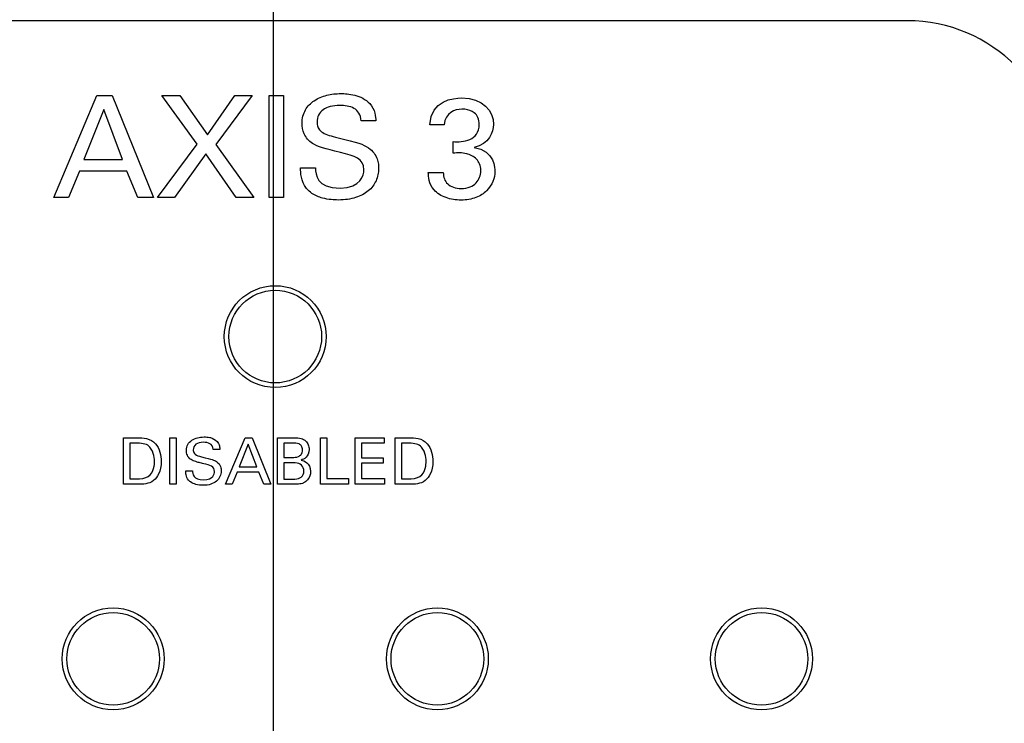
# Model space of a CAD drawing. Header units: inches. Extents: x 0 to 34, y 0 to 22.
# Tile 49 of 89: x 10.839 to 11.902, y 16.056 to 16.816. Entities that reach past the tile are written whole.
import ezdxf

# ---------------------------------------------------------------- set-up
doc = ezdxf.new("R2010")
doc.units = ezdxf.units.IN
doc.header["$LTSCALE"] = 1.87
doc.header["$MEASUREMENT"] = 0
doc.layers.get('0').update_dxf_attribs({"linetype": 'CONTINUOUS'})
doc.layers.add('DATUMCURVES', color=7, linetype='CONTINUOUS')
doc.layers.add('DIMENSIONS', color=7, linetype='CONTINUOUS')
doc.styles.get("Standard").update_dxf_attribs({"font": 'txt', "width": 0.8})
doc.dimstyles.new('DIMSTYLE_1', dxfattribs={"dimtxt": 0.125, "dimasz": 0.18, "dimexe": 0.18, "dimexo": 0.0625, "dimgap": 0.09, "dimtad": 0, "dimtih": 1, "dimtoh": 1, "dimdec": 3, "dimzin": 4, "dimdsep": 46, "dimtxsty": 'STANDARD', "dimblk": '_FILLED', "dimblk1": '_FILLED', "dimblk2": '_FILLED', "dimcen": 0.09, "dimadec": 0, "dimazin": 0, "dimtp": 0.001, "dimtm": 0.001, "dimtfac": 1, "dimtdec": 3, "dimtofl": 0, "dimtmove": 0, "dimatfit": 3, "dimldrblk": '_FILLED', "dimfxl": 1, "dimtolj": 1, "dimtzin": 4, "dimarcsym": 0})

# ---------------------------------------------------------------- blocks, each defined once
blk = doc.blocks.new('*D12')
at = {"layer": 'DIMENSIONS', "color": 2, "linetype": 'CONTINUOUS'}
blk.add_line((12.8132, 15.8742), (12.8132, 18.0661), dxfattribs=at)
at = {"layer": 'DIMENSIONS', "color": 2, "linetype": 'CONTINUOUS', "width": 0.8}
for s, p in [(']', (12.8757, 19.4536)), ('219.28', (12.8757, 18.8536)), ('[', (12.8757, 18.7536)), ('8.633', (12.8757, 18.1286))]:
    blk.add_text(s, height=0.125, rotation=90, dxfattribs=at).set_placement(p)
blk = doc.blocks.new('_FILLED')
at = {"color": 0, "linetype": 'BYBLOCK'}
blk.add_solid([(0, 0), (-1, 0.1736), (-1, -0.1736)], dxfattribs=at)
blk = doc.blocks.new('*D15')
at = {"layer": 'DIMENSIONS', "color": 2, "linetype": 'CONTINUOUS'}
blk.add_line((11.1132, 15.8742), (11.1132, 18.0661), dxfattribs=at)
at = {"layer": 'DIMENSIONS', "color": 2, "linetype": 'CONTINUOUS', "width": 0.8}
for s, p in [(']', (11.1757, 19.3536)), ('176.1', (11.1757, 18.8536)), ('[', (11.1757, 18.7536)), ('6.933', (11.1757, 18.1286))]:
    blk.add_text(s, height=0.125, rotation=90, dxfattribs=at).set_placement(p)

msp = doc.modelspace()

# ---------------------------------------------------------------- linework, layer by layer
at = {"color": 7, "linetype": 'CONTINUOUS'}
for centre, radius in [((11.1152, 16.4736), 0.055), ((11.1152, 16.4736), 0.05), ((10.9402, 16.1256), 0.055), ((11.2902, 16.1256), 0.055), ((11.6402, 16.1256), 0.055), ((10.9402, 16.1256), 0.05), ((11.2902, 16.1256), 0.05), ((11.6402, 16.1256), 0.05)]:
    msp.add_circle(centre, radius, dxfattribs=at)
at = {"layer": 'DATUMCURVES', "color": 40, "linetype": 'CONTINUOUS'}
for points in [[(11.7973, 16.8148, 0.334), (11.7973, 16.8148, 0.334), (10.4294, 16.8148, 0.334), (10.4294, 16.8148, 0.334)], [(11.9633, 16.6488, 0.334), (11.9633, 16.7401, 0.334), (11.8887, 16.8148, 0.334), (11.7973, 16.8148, 0.334)], [(10.8762, 16.6237, 0.334), (10.8762, 16.6237, 0.334), (10.9226, 16.734, 0.334), (10.9226, 16.734, 0.334)], [(10.9226, 16.734, 0.334), (10.9226, 16.734, 0.334), (10.939, 16.734, 0.334), (10.939, 16.734, 0.334)], [(10.939, 16.734, 0.334), (10.939, 16.734, 0.334), (10.9836, 16.6237, 0.334), (10.9836, 16.6237, 0.334)], [(11.0308, 16.6815, 0.334), (11.0308, 16.6815, 0.334), (10.9926, 16.734, 0.334), (10.9926, 16.734, 0.334)], [(10.9926, 16.734, 0.334), (10.9926, 16.734, 0.334), (11.0121, 16.734, 0.334), (11.0121, 16.734, 0.334)], [(11.0121, 16.734, 0.334), (11.0121, 16.734, 0.334), (11.0419, 16.6915, 0.334), (11.0419, 16.6915, 0.334)], [(11.0419, 16.6915, 0.334), (11.0419, 16.6915, 0.334), (11.0717, 16.734, 0.334), (11.0717, 16.734, 0.334)], [(11.0902, 16.734, 0.334), (11.0902, 16.734, 0.334), (11.0509, 16.6811, 0.334), (11.0509, 16.6811, 0.334)], [(11.0717, 16.734, 0.334), (11.0717, 16.734, 0.334), (11.0902, 16.734, 0.334), (11.0902, 16.734, 0.334)], [(11.1088, 16.734, 0.334), (11.1088, 16.734, 0.334), (11.1241, 16.734, 0.334), (11.1241, 16.734, 0.334)], [(11.1088, 16.6237, 0.334), (11.1088, 16.6237, 0.334), (11.1088, 16.734, 0.334), (11.1088, 16.734, 0.334)], [(11.1241, 16.734, 0.334), (11.1241, 16.734, 0.334), (11.1241, 16.6237, 0.334), (11.1241, 16.6237, 0.334)], [(11.2821, 16.7025, 0.334), (11.283, 16.7288, 0.334), (11.3078, 16.7314, 0.334), (11.3163, 16.7314, 0.334)], [(11.3163, 16.7314, 0.334), (11.3394, 16.7314, 0.334), (11.3508, 16.7175, 0.334), (11.3508, 16.7028, 0.334)], [(10.9301, 16.7189, 0.334), (10.9301, 16.7189, 0.334), (10.9087, 16.6648, 0.334), (10.9087, 16.6648, 0.334)], [(10.9504, 16.6648, 0.334), (10.9504, 16.6648, 0.334), (10.9301, 16.7189, 0.334), (10.9301, 16.7189, 0.334)], [(11.2239, 16.7065, 0.334), (11.2239, 16.7065, 0.334), (11.208, 16.7065, 0.334), (11.208, 16.7065, 0.334)], [(11.2975, 16.7025, 0.334), (11.2975, 16.7025, 0.334), (11.2821, 16.7025, 0.334), (11.2821, 16.7025, 0.334)], [(11.3508, 16.7028, 0.334), (11.3508, 16.6941, 0.334), (11.3461, 16.6816, 0.334), (11.3298, 16.6779, 0.334)], [(11.1802, 16.6891, 0.334), (11.2065, 16.6824, 0.334), (11.2094, 16.6818, 0.334), (11.2158, 16.6775, 0.334)], [(10.988, 16.6237, 0.334), (10.988, 16.6237, 0.334), (11.0308, 16.6815, 0.334), (11.0308, 16.6815, 0.334)], [(11.0509, 16.6811, 0.334), (11.0509, 16.6811, 0.334), (11.0922, 16.6237, 0.334), (11.0922, 16.6237, 0.334)], [(11.3071, 16.6718, 0.334), (11.3071, 16.6718, 0.334), (11.3071, 16.6842, 0.334), (11.3071, 16.6842, 0.334)], [(11.3298, 16.6779, 0.334), (11.3524, 16.6747, 0.334), (11.3524, 16.6544, 0.334), (11.3524, 16.6523, 0.334)], [(11.0401, 16.6711, 0.334), (11.0401, 16.6711, 0.334), (11.0065, 16.6237, 0.334), (11.0065, 16.6237, 0.334)], [(11.0729, 16.6237, 0.334), (11.0729, 16.6237, 0.334), (11.0401, 16.6711, 0.334), (11.0401, 16.6711, 0.334)], [(11.2109, 16.6538, 0.334), (11.2109, 16.6662, 0.334), (11.201, 16.6686, 0.334), (11.1855, 16.6724, 0.334)], [(10.9087, 16.6648, 0.334), (10.9087, 16.6648, 0.334), (10.9504, 16.6648, 0.334), (10.9504, 16.6648, 0.334)], [(11.149, 16.6336, 0.334), (11.1428, 16.6417, 0.334), (11.1426, 16.6506, 0.334), (11.1426, 16.6559, 0.334)], [(11.1426, 16.6559, 0.334), (11.1426, 16.6559, 0.334), (11.1585, 16.6559, 0.334), (11.1585, 16.6559, 0.334)], [(11.1585, 16.6559, 0.334), (11.1588, 16.6483, 0.334), (11.1597, 16.6341, 0.334), (11.1851, 16.6341, 0.334)], [(10.9038, 16.6524, 0.334), (10.9038, 16.6524, 0.334), (10.8919, 16.6237, 0.334), (10.8919, 16.6237, 0.334)], [(10.955, 16.6524, 0.334), (10.955, 16.6524, 0.334), (10.9038, 16.6524, 0.334), (10.9038, 16.6524, 0.334)], [(10.9669, 16.6237, 0.334), (10.9669, 16.6237, 0.334), (10.955, 16.6524, 0.334), (10.955, 16.6524, 0.334)], [(11.1851, 16.6341, 0.334), (11.208, 16.6341, 0.334), (11.2109, 16.6483, 0.334), (11.2109, 16.6538, 0.334)], [(11.2804, 16.6509, 0.334), (11.2804, 16.6509, 0.334), (11.2966, 16.6509, 0.334), (11.2966, 16.6509, 0.334)], [(11.1547, 16.6283, 0.334), (11.1526, 16.6298, 0.334), (11.1506, 16.6315, 0.334), (11.149, 16.6336, 0.334)], [(10.8919, 16.6237, 0.334), (10.8919, 16.6237, 0.334), (10.8762, 16.6237, 0.334), (10.8762, 16.6237, 0.334)], [(10.9836, 16.6237, 0.334), (10.9836, 16.6237, 0.334), (10.9669, 16.6237, 0.334), (10.9669, 16.6237, 0.334)], [(11.0065, 16.6237, 0.334), (11.0065, 16.6237, 0.334), (10.988, 16.6237, 0.334), (10.988, 16.6237, 0.334)], [(11.0922, 16.6237, 0.334), (11.0922, 16.6237, 0.334), (11.0729, 16.6237, 0.334), (11.0729, 16.6237, 0.334)], [(11.1241, 16.6237, 0.334), (11.1241, 16.6237, 0.334), (11.1088, 16.6237, 0.334), (11.1088, 16.6237, 0.334)], [(10.9513, 16.3643, 0.334), (10.9513, 16.3643, 0.334), (10.9658, 16.3643, 0.334), (10.9658, 16.3643, 0.334)], [(10.9513, 16.3142, 0.334), (10.9513, 16.3142, 0.334), (10.9513, 16.3643, 0.334), (10.9513, 16.3643, 0.334)], [(10.9666, 16.3585, 0.334), (10.9666, 16.3585, 0.334), (10.9583, 16.3585, 0.334), (10.9583, 16.3585, 0.334)], [(10.9583, 16.3585, 0.334), (10.9583, 16.3585, 0.334), (10.9583, 16.3199, 0.334), (10.9583, 16.3199, 0.334)], [(11.0014, 16.3643, 0.334), (11.0014, 16.3643, 0.334), (11.0084, 16.3643, 0.334), (11.0084, 16.3643, 0.334)], [(11.0014, 16.3142, 0.334), (11.0014, 16.3142, 0.334), (11.0014, 16.3643, 0.334), (11.0014, 16.3643, 0.334)], [(11.0084, 16.3643, 0.334), (11.0084, 16.3643, 0.334), (11.0084, 16.3142, 0.334), (11.0084, 16.3142, 0.334)], [(11.0616, 16.3142, 0.334), (11.0616, 16.3142, 0.334), (11.0827, 16.3643, 0.334), (11.0827, 16.3643, 0.334)], [(11.0827, 16.3643, 0.334), (11.0827, 16.3643, 0.334), (11.0901, 16.3643, 0.334), (11.0901, 16.3643, 0.334)], [(11.0901, 16.3643, 0.334), (11.0901, 16.3643, 0.334), (11.1104, 16.3142, 0.334), (11.1104, 16.3142, 0.334)], [(11.1177, 16.3643, 0.334), (11.1177, 16.3643, 0.334), (11.1356, 16.3643, 0.334), (11.1356, 16.3643, 0.334)], [(11.1177, 16.3142, 0.334), (11.1177, 16.3142, 0.334), (11.1177, 16.3643, 0.334), (11.1177, 16.3643, 0.334)], [(11.1344, 16.3586, 0.334), (11.1344, 16.3586, 0.334), (11.1244, 16.3586, 0.334), (11.1244, 16.3586, 0.334)], [(11.1244, 16.3586, 0.334), (11.1244, 16.3586, 0.334), (11.1244, 16.3431, 0.334), (11.1244, 16.3431, 0.334)], [(11.1639, 16.3643, 0.334), (11.1639, 16.3643, 0.334), (11.1707, 16.3643, 0.334), (11.1707, 16.3643, 0.334)], [(11.1639, 16.3142, 0.334), (11.1639, 16.3142, 0.334), (11.1639, 16.3643, 0.334), (11.1639, 16.3643, 0.334)], [(11.1707, 16.3643, 0.334), (11.1707, 16.3643, 0.334), (11.1707, 16.3203, 0.334), (11.1707, 16.3203, 0.334)], [(11.2013, 16.3643, 0.334), (11.2013, 16.3643, 0.334), (11.2328, 16.3643, 0.334), (11.2328, 16.3643, 0.334)], [(11.2013, 16.3142, 0.334), (11.2013, 16.3142, 0.334), (11.2013, 16.3643, 0.334), (11.2013, 16.3643, 0.334)], [(11.2328, 16.3584, 0.334), (11.2328, 16.3584, 0.334), (11.2082, 16.3584, 0.334), (11.2082, 16.3584, 0.334)], [(11.2082, 16.3584, 0.334), (11.2082, 16.3584, 0.334), (11.2082, 16.3428, 0.334), (11.2082, 16.3428, 0.334)], [(11.2328, 16.3643, 0.334), (11.2328, 16.3643, 0.334), (11.2328, 16.3584, 0.334), (11.2328, 16.3584, 0.334)], [(11.2446, 16.3643, 0.334), (11.2446, 16.3643, 0.334), (11.2591, 16.3643, 0.334), (11.2591, 16.3643, 0.334)], [(11.2446, 16.3142, 0.334), (11.2446, 16.3142, 0.334), (11.2446, 16.3643, 0.334), (11.2446, 16.3643, 0.334)], [(11.2598, 16.3585, 0.334), (11.2598, 16.3585, 0.334), (11.2515, 16.3585, 0.334), (11.2515, 16.3585, 0.334)], [(11.2515, 16.3585, 0.334), (11.2515, 16.3585, 0.334), (11.2515, 16.3199, 0.334), (11.2515, 16.3199, 0.334)], [(11.0555, 16.3518, 0.334), (11.0555, 16.3518, 0.334), (11.0483, 16.3518, 0.334), (11.0483, 16.3518, 0.334)], [(11.0861, 16.3574, 0.334), (11.0861, 16.3574, 0.334), (11.0764, 16.3329, 0.334), (11.0764, 16.3329, 0.334)], [(11.0953, 16.3329, 0.334), (11.0953, 16.3329, 0.334), (11.0861, 16.3574, 0.334), (11.0861, 16.3574, 0.334)], [(11.0356, 16.3439, 0.334), (11.0476, 16.3408, 0.334), (11.0489, 16.3406, 0.334), (11.0518, 16.3386, 0.334)], [(11.1244, 16.3431, 0.334), (11.1244, 16.3431, 0.334), (11.1341, 16.3431, 0.334), (11.1341, 16.3431, 0.334)], [(11.1366, 16.3372, 0.334), (11.1366, 16.3372, 0.334), (11.1244, 16.3372, 0.334), (11.1244, 16.3372, 0.334)], [(11.1244, 16.3372, 0.334), (11.1244, 16.3372, 0.334), (11.1244, 16.3198, 0.334), (11.1244, 16.3198, 0.334)], [(11.1433, 16.3403, 0.334), (11.1462, 16.3395, 0.334), (11.1533, 16.3374, 0.334), (11.1533, 16.3279, 0.334)], [(11.2082, 16.3428, 0.334), (11.2082, 16.3428, 0.334), (11.2316, 16.3428, 0.334), (11.2316, 16.3428, 0.334)], [(11.2316, 16.337, 0.334), (11.2316, 16.337, 0.334), (11.2082, 16.337, 0.334), (11.2082, 16.337, 0.334)], [(11.2082, 16.337, 0.334), (11.2082, 16.337, 0.334), (11.2082, 16.3203, 0.334), (11.2082, 16.3203, 0.334)], [(11.2316, 16.3428, 0.334), (11.2316, 16.3428, 0.334), (11.2316, 16.337, 0.334), (11.2316, 16.337, 0.334)], [(11.0185, 16.3288, 0.334), (11.0185, 16.3288, 0.334), (11.0258, 16.3288, 0.334), (11.0258, 16.3288, 0.334)], [(11.0258, 16.3288, 0.334), (11.0259, 16.3254, 0.334), (11.0263, 16.3189, 0.334), (11.0378, 16.3189, 0.334)], [(11.0378, 16.3189, 0.334), (11.0483, 16.3189, 0.334), (11.0496, 16.3254, 0.334), (11.0496, 16.3279, 0.334)], [(11.0742, 16.3272, 0.334), (11.0742, 16.3272, 0.334), (11.0687, 16.3142, 0.334), (11.0687, 16.3142, 0.334)], [(11.0974, 16.3272, 0.334), (11.0974, 16.3272, 0.334), (11.0742, 16.3272, 0.334), (11.0742, 16.3272, 0.334)], [(11.0764, 16.3329, 0.334), (11.0764, 16.3329, 0.334), (11.0953, 16.3329, 0.334), (11.0953, 16.3329, 0.334)], [(11.1028, 16.3142, 0.334), (11.1028, 16.3142, 0.334), (11.0974, 16.3272, 0.334), (11.0974, 16.3272, 0.334)], [(10.9583, 16.3199, 0.334), (10.9583, 16.3199, 0.334), (10.9651, 16.3199, 0.334), (10.9651, 16.3199, 0.334)], [(11.1244, 16.3198, 0.334), (11.1244, 16.3198, 0.334), (11.1363, 16.3198, 0.334), (11.1363, 16.3198, 0.334)], [(11.1707, 16.3203, 0.334), (11.1707, 16.3203, 0.334), (11.1941, 16.3203, 0.334), (11.1941, 16.3203, 0.334)], [(11.1941, 16.3203, 0.334), (11.1941, 16.3203, 0.334), (11.1941, 16.3142, 0.334), (11.1941, 16.3142, 0.334)], [(11.2082, 16.3203, 0.334), (11.2082, 16.3203, 0.334), (11.2333, 16.3203, 0.334), (11.2333, 16.3203, 0.334)], [(11.2333, 16.3203, 0.334), (11.2333, 16.3203, 0.334), (11.2333, 16.3142, 0.334), (11.2333, 16.3142, 0.334)], [(11.2515, 16.3199, 0.334), (11.2515, 16.3199, 0.334), (11.2583, 16.3199, 0.334), (11.2583, 16.3199, 0.334)], [(10.9654, 16.3142, 0.334), (10.9654, 16.3142, 0.334), (10.9513, 16.3142, 0.334), (10.9513, 16.3142, 0.334)], [(11.0084, 16.3142, 0.334), (11.0084, 16.3142, 0.334), (11.0014, 16.3142, 0.334), (11.0014, 16.3142, 0.334)], [(11.0687, 16.3142, 0.334), (11.0687, 16.3142, 0.334), (11.0616, 16.3142, 0.334), (11.0616, 16.3142, 0.334)], [(11.1104, 16.3142, 0.334), (11.1104, 16.3142, 0.334), (11.1028, 16.3142, 0.334), (11.1028, 16.3142, 0.334)], [(11.136, 16.3142, 0.334), (11.136, 16.3142, 0.334), (11.1177, 16.3142, 0.334), (11.1177, 16.3142, 0.334)], [(11.1941, 16.3142, 0.334), (11.1941, 16.3142, 0.334), (11.1639, 16.3142, 0.334), (11.1639, 16.3142, 0.334)], [(11.2333, 16.3142, 0.334), (11.2333, 16.3142, 0.334), (11.2013, 16.3142, 0.334), (11.2013, 16.3142, 0.334)], [(11.2587, 16.3142, 0.334), (11.2587, 16.3142, 0.334), (11.2446, 16.3142, 0.334), (11.2446, 16.3142, 0.334)]]:
    msp.add_open_spline(points, degree=3, dxfattribs=at)
for points, knots in [([(11.1855, 16.6724, 0.334), (11.1687, 16.6766, 0.334), (11.1549, 16.6803, 0.334), (11.1453, 16.6925, 0.334), (11.1433, 16.7062, 0.334), (11.1468, 16.7192, 0.334), (11.1567, 16.7291, 0.334), (11.1681, 16.734, 0.334), (11.1784, 16.7358, 0.334), (11.185, 16.7362, 0.334), (11.1925, 16.736, 0.334), (11.1982, 16.7351, 0.334), (11.2011, 16.7343, 0.334)], [0, 0, 0, 0, 0.11977, 0.215383, 0.310996, 0.45744, 0.603884, 0.750328, 0.82355, 0.896772, 0.948386, 1, 1, 1, 1]), ([(11.2011, 16.7343, 0.334), (11.2039, 16.7336, 0.334), (11.2097, 16.7315, 0.334), (11.2188, 16.7248, 0.334), (11.2235, 16.7147, 0.334), (11.2237, 16.7088, 0.334), (11.2239, 16.7065, 0.334)], [0, 0, 0, 0, 0.209236, 0.418473, 0.709236, 1, 1, 1, 1]), ([(11.208, 16.7065, 0.334), (11.2076, 16.7134, 0.334), (11.2015, 16.7218, 0.334), (11.1819, 16.7245, 0.334), (11.1679, 16.7207, 0.334), (11.1615, 16.7133, 0.334), (11.1602, 16.7075, 0.334), (11.1603, 16.7044, 0.334), (11.1604, 16.7039, 0.334)], [0, 0, 0, 0, 0.201853, 0.403706, 0.68783, 0.829892, 0.971954, 1, 1, 1, 1]), ([(11.3197, 16.7191, 0.334), (11.3187, 16.7192, 0.334), (11.3099, 16.7195, 0.334), (11.2989, 16.7157, 0.334), (11.2975, 16.7025, 0.334)], [0, 0, 0, 0, 0.110559, 1, 1, 1, 1]), ([(11.3071, 16.6842, 0.334), (11.3124, 16.6837, 0.334), (11.323, 16.6843, 0.334), (11.3332, 16.6914, 0.334), (11.3361, 16.7012, 0.334), (11.3344, 16.7107, 0.334), (11.3295, 16.7167, 0.334), (11.3238, 16.7187, 0.334), (11.3197, 16.7191, 0.334)], [0, 0, 0, 0, 0.306469, 0.459704, 0.612939, 0.719714, 0.82649, 1, 1, 1, 1]), ([(11.1604, 16.7039, 0.334), (11.1605, 16.7022, 0.334), (11.1614, 16.6985, 0.334), (11.166, 16.6932, 0.334), (11.1735, 16.6907, 0.334), (11.1802, 16.6891, 0.334)], [0, 0, 0, 0, 0.205882, 0.470588, 1, 1, 1, 1]), ([(11.2158, 16.6775, 0.334), (11.2209, 16.6741, 0.334), (11.225, 16.6676, 0.334), (11.2267, 16.6596, 0.334), (11.2269, 16.6537, 0.334), (11.2263, 16.6484, 0.334), (11.2235, 16.6395, 0.334), (11.2165, 16.6304, 0.334), (11.2052, 16.6242, 0.334), (11.1933, 16.6216, 0.334), (11.1852, 16.621, 0.334), (11.1759, 16.6213, 0.334), (11.1654, 16.623, 0.334), (11.1582, 16.6259, 0.334), (11.1547, 16.6283, 0.334)], [0, 0, 0, 0, 0.079394, 0.119091, 0.158788, 0.243461, 0.328135, 0.497481, 0.666828, 0.751502, 0.836175, 0.886583, 0.93699, 1, 1, 1, 1]), ([(11.3371, 16.6533, 0.334), (11.337, 16.6582, 0.334), (11.3332, 16.6668, 0.334), (11.3198, 16.6726, 0.334), (11.3125, 16.672, 0.334), (11.3071, 16.6718, 0.334)], [0, 0, 0, 0, 0.281673, 0.579915, 1, 1, 1, 1]), ([(11.3524, 16.6523, 0.334), (11.3524, 16.6449, 0.334), (11.3478, 16.6332, 0.334), (11.3327, 16.6231, 0.334), (11.3166, 16.6202, 0.334), (11.299, 16.6226, 0.334), (11.2858, 16.631, 0.334), (11.2805, 16.6427, 0.334), (11.2805, 16.6487, 0.334), (11.2804, 16.6509, 0.334)], [0, 0, 0, 0, 0.270513, 0.405769, 0.541026, 0.6636, 0.786175, 0.893088, 1, 1, 1, 1]), ([(11.2966, 16.6509, 0.334), (11.2965, 16.6459, 0.334), (11.299, 16.6394, 0.334), (11.3069, 16.6345, 0.334), (11.3165, 16.6331, 0.334), (11.3262, 16.6348, 0.334), (11.3347, 16.6407, 0.334), (11.3371, 16.6484, 0.334), (11.3371, 16.653, 0.334), (11.3371, 16.6533, 0.334)], [0, 0, 0, 0, 0.229599, 0.344399, 0.459198, 0.590047, 0.720896, 0.982594, 1, 1, 1, 1]), ([(10.9658, 16.3643, 0.334), (10.9692, 16.3643, 0.334), (10.9764, 16.3645, 0.334), (10.989, 16.3578, 0.334), (10.9937, 16.3394, 0.334), (10.9899, 16.3245, 0.334), (10.9833, 16.3169, 0.334), (10.9759, 16.3142, 0.334), (10.9691, 16.3142, 0.334), (10.9654, 16.3142, 0.334)], [0, 0, 0, 0, 0.106278, 0.212557, 0.382176, 0.515753, 0.649331, 0.824665, 1, 1, 1, 1]), ([(10.9848, 16.3385, 0.334), (10.9848, 16.3395, 0.334), (10.9848, 16.3446, 0.334), (10.9802, 16.3566, 0.334), (10.9727, 16.3585, 0.334), (10.9666, 16.3585, 0.334)], [0, 0, 0, 0, 0.297778, 0.595555, 1, 1, 1, 1]), ([(11.0496, 16.3279, 0.334), (11.0496, 16.3307, 0.334), (11.0475, 16.334, 0.334), (11.0395, 16.336, 0.334), (11.0328, 16.3376, 0.334), (11.028, 16.3389, 0.334), (11.0232, 16.341, 0.334), (11.0198, 16.3454, 0.334), (11.0184, 16.3544, 0.334), (11.0227, 16.3612, 0.334), (11.0314, 16.3647, 0.334), (11.0369, 16.3654, 0.334), (11.0422, 16.3652, 0.334), (11.0445, 16.3646, 0.334)], [0, 0, 0, 0, 0.049933, 0.099866, 0.127038, 0.154209, 0.208552, 0.295436, 0.38232, 0.648143, 0.781055, 0.913967, 1, 1, 1, 1]), ([(11.0483, 16.3518, 0.334), (11.0479, 16.3581, 0.334), (11.0385, 16.3604, 0.334), (11.0286, 16.3581, 0.334), (11.0265, 16.3532, 0.334), (11.0266, 16.3509, 0.334), (11.0266, 16.3507, 0.334)], [0, 0, 0, 0, 0.402567, 0.686465, 0.970363, 1, 1, 1, 1]), ([(11.0445, 16.3646, 0.334), (11.0447, 16.3646, 0.334), (11.0474, 16.3638, 0.334), (11.0526, 16.3614, 0.334), (11.0553, 16.3555, 0.334), (11.0554, 16.3529, 0.334), (11.0555, 16.3518, 0.334)], [0, 0, 0, 0, 0.033694, 0.43802, 0.71901, 1, 1, 1, 1]), ([(11.1341, 16.3431, 0.334), (11.1353, 16.3431, 0.334), (11.1392, 16.3432, 0.334), (11.1436, 16.346, 0.334), (11.145, 16.351, 0.334), (11.1438, 16.3559, 0.334), (11.1401, 16.3585, 0.334), (11.1363, 16.3586, 0.334), (11.1344, 16.3586, 0.334)], [0, 0, 0, 0, 0.25547, 0.383205, 0.51094, 0.633205, 0.75547, 1, 1, 1, 1]), ([(11.1356, 16.3643, 0.334), (11.1417, 16.3643, 0.334), (11.1465, 16.3633, 0.334), (11.1511, 16.3572, 0.334), (11.1525, 16.3495, 0.334), (11.1488, 16.3421, 0.334), (11.1445, 16.3408, 0.334), (11.1433, 16.3403, 0.334)], [0, 0, 0, 0, 0.321099, 0.430932, 0.540764, 0.770382, 1, 1, 1, 1]), ([(11.2591, 16.3643, 0.334), (11.2625, 16.3643, 0.334), (11.2697, 16.3645, 0.334), (11.2822, 16.3578, 0.334), (11.287, 16.3394, 0.334), (11.2832, 16.3245, 0.334), (11.2765, 16.3169, 0.334), (11.2692, 16.3142, 0.334), (11.2623, 16.3142, 0.334), (11.2587, 16.3142, 0.334)], [0, 0, 0, 0, 0.106302, 0.212604, 0.382505, 0.516306, 0.650106, 0.825053, 1, 1, 1, 1]), ([(11.278, 16.3385, 0.334), (11.278, 16.3395, 0.334), (11.2781, 16.3446, 0.334), (11.2734, 16.3566, 0.334), (11.266, 16.3585, 0.334), (11.2598, 16.3585, 0.334)], [0, 0, 0, 0, 0.298172, 0.596345, 1, 1, 1, 1]), ([(11.0266, 16.3507, 0.334), (11.0268, 16.349, 0.334), (11.0283, 16.3459, 0.334), (11.0326, 16.3446, 0.334), (11.0356, 16.3439, 0.334)], [0, 0, 0, 0, 0.46875, 1, 1, 1, 1]), ([(10.9651, 16.3199, 0.334), (10.9699, 16.3199, 0.334), (10.9796, 16.3211, 0.334), (10.9847, 16.3317, 0.334), (10.9848, 16.3371, 0.334), (10.9848, 16.3385, 0.334)], [0, 0, 0, 0, 0.342887, 0.671443, 1, 1, 1, 1]), ([(11.0518, 16.3386, 0.334), (11.0541, 16.3371, 0.334), (11.0566, 16.333, 0.334), (11.0569, 16.3282, 0.334), (11.0566, 16.3254, 0.334), (11.0553, 16.3213, 0.334), (11.0522, 16.3172, 0.334), (11.0457, 16.3138, 0.334), (11.0393, 16.3128, 0.334), (11.0304, 16.3132, 0.334), (11.0254, 16.3154, 0.334), (11.0237, 16.3166, 0.334)], [0, 0, 0, 0, 0.07898, 0.15796, 0.242288, 0.326616, 0.495272, 0.663928, 0.832584, 0.933034, 1, 1, 1, 1]), ([(11.1363, 16.3198, 0.334), (11.1391, 16.3198, 0.334), (11.144, 16.3211, 0.334), (11.1471, 16.328, 0.334), (11.1444, 16.3355, 0.334), (11.1396, 16.3372, 0.334), (11.1366, 16.3372, 0.334)], [0, 0, 0, 0, 0.267454, 0.534908, 0.767454, 1, 1, 1, 1]), ([(11.2583, 16.3199, 0.334), (11.2631, 16.3199, 0.334), (11.2729, 16.3211, 0.334), (11.2779, 16.3317, 0.334), (11.278, 16.3371, 0.334), (11.278, 16.3385, 0.334)], [0, 0, 0, 0, 0.342194, 0.671097, 1, 1, 1, 1]), ([(11.0237, 16.3166, 0.334), (11.0228, 16.3172, 0.334), (11.0204, 16.3194, 0.334), (11.0185, 16.3245, 0.334), (11.0185, 16.3276, 0.334), (11.0185, 16.3288, 0.334)], [0, 0, 0, 0, 0.187204, 0.593602, 1, 1, 1, 1]), ([(11.1533, 16.3279, 0.334), (11.1533, 16.3244, 0.334), (11.151, 16.3192, 0.334), (11.1469, 16.3161, 0.334), (11.1447, 16.3151, 0.334), (11.1408, 16.3141, 0.334), (11.1379, 16.3142, 0.334), (11.136, 16.3142, 0.334)], [0, 0, 0, 0, 0.162542, 0.325084, 0.493813, 0.662542, 1, 1, 1, 1])]:
    msp.add_open_spline(points, degree=3, knots=knots, dxfattribs=at)

# ---------------------------------------------------------------- dimensions: what is measured, and where the dimension line sits
at = {"layer": 'DIMENSIONS', "color": 2, "linetype": 'CONTINUOUS'}
for feature_location, picture, middle in [((12.8132, 15.8742), '*D12', (12.8132, 18.8411)), ((11.1132, 15.8742), '*D15', (11.1132, 18.7911))]:
    dim = msp.add_ordinate_dim(feature_location=feature_location, offset=(0, 2.192), dtype=1, origin=(4.1802, 15.8117), dimstyle='DIMSTYLE_1', dxfattribs=at)
    dim.commit()
    dim.dimension.update_dxf_attribs({"geometry": picture, "text_midpoint": middle})

doc.saveas('drawing.dxf')
